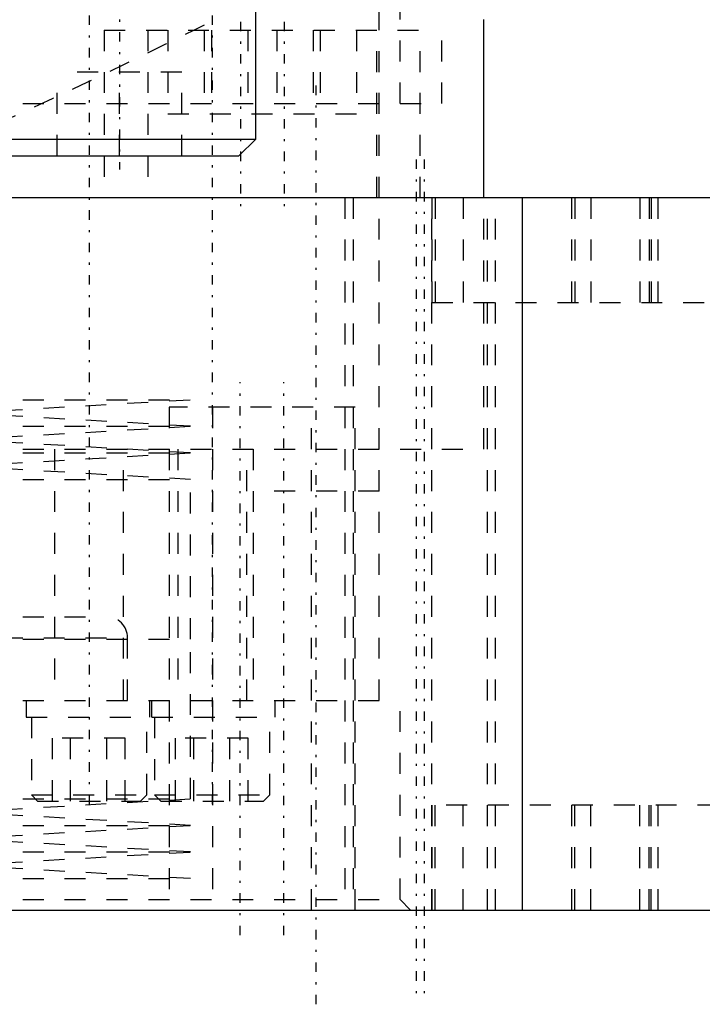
# Model space of a CAD drawing. Extents: x -100 to 100, y -99 to 429.
# Tile 4 of 14: x 23 to 55, y -26 to 20. Entities that reach past the tile are written whole.
import ezdxf

# ---------------------------------------------------------------- set-up
doc = ezdxf.new("R2010")
doc.units = 0
doc.linetypes.add('CENTER', pattern=[1.5, 0.45, -0.5, 0.05, -0.5])
doc.linetypes.add('DASHED', pattern=[2, 1, -1])
for name, color, linetype in [('AM_0', 7, 'CONTINUOUS'), ('AM_3', 7, 'DASHED'), ('AM_7', 7, 'CENTER')]:
    doc.layers.add(name, color=color, linetype=linetype)

msp = doc.modelspace()

# ---------------------------------------------------------------- linework, layer by layer
at = {"layer": 'AM_0', "color": 7, "linetype": 'CONTINUOUS'}
for p, q in [((34.117, 14.8), (34.117, 21.9)), ((45, 12), (45, 20.5)), ((21.117, 14.8), (34.117, 14.8)), ((33.317, 14), (34.117, 14.8)), ((21.917, 14), (33.317, 14)), ((60.193, 12), (-48.5, 12)), ((46.845, -22), (46.845, 12)), ((-48.5, -22), (60.193, -22))]:
    msp.add_line(p, q, dxfattribs=at)
at = {"layer": 'AM_3', "color": 6, "linetype": 'DASHED'}
for p, q in [((40, 0), (40, 24.5)), ((41, 16.5), (41, 24.5)), ((43, 16.5), (43, 20.5)), ((26.885, 20), (26.885, 12)), ((26.885, 20), (41.964, 20)), ((28.964, 20), (28.964, 12)), ((29.921, 20), (29.921, 16)), ((31.653, 20), (31.653, 16)), ((32, 20), (32, 16)), ((33.732, 20), (33.732, 16)), ((35.117, 20), (35.117, 16)), ((36.849, 20), (36.849, 16)), ((37.196, 20), (37.196, 16)), ((38.928, 20), (38.928, 16)), ((39.885, 12), (39.885, 20)), ((41.964, 12), (41.964, 20)), ((24.642, 14), (24.642, 18)), ((30.592, 18), (24.642, 18)), ((27.617, 14), (27.617, 18)), ((30.592, 14), (30.592, 18)), ((-43, 16.5), (43, 16.5)), ((29.921, 16), (38.928, 16)), ((38.365, 12), (38.365, -22)), ((38.755, 12), (38.755, -22)), ((42.51, 12), (42.51, 7)), ((42.518, -22), (42.518, 12)), ((42.679, 12), (42.679, 7)), ((44.003, 12), (44.003, 7)), ((45, 0), (45, 12)), ((45.165, -22), (45.165, 12)), ((45.555, -22), (45.555, 12)), ((49.18, 12), (49.18, 7)), ((49.333, 12), (49.333, 7)), ((50.102, 12), (50.102, 7)), ((52.431, 12), (52.431, 7)), ((52.879, 12), (52.879, 7)), ((52.976, 12), (52.976, 7)), ((53.3, 12), (53.3, 7)), ((42.51, 7), (60.193, 7)), ((-31, 2.36), (31, 2.36)), ((20, 1.725), (31, 2.36)), ((29.98, 2), (29.98, -22)), ((38.86, 2), (29.98, 2)), ((32.06, 2), (32.06, -22)), ((36.78, -22), (36.78, 2)), ((38.86, -22), (38.86, 2)), ((31, 1.09), (20, 1.725)), ((-31, 1.09), (31, 1.09)), ((20, 0.455), (31, 1.09)), ((-45, 0), (45, 0)), ((-45, 0), (45, 0)), ((31, -0.18), (20, 0.455)), ((24.513, 0), (24.513, -12)), ((27.813, -12), (27.813, 0)), ((30.393, 0), (30.393, -12)), ((33.693, -12), (33.693, 0)), ((34, 0), (34, -12)), ((40, -12), (40, 0)), ((-31, -0.18), (31, -0.18)), ((20, -0.815), (31, -0.18)), ((31, -1.45), (20, -0.815)), ((-31, -1.45), (31, -1.45)), ((31, -9.07), (31, -1.45)), ((40, -2), (34, -2)), ((-27, -8), (27, -8)), ((-31, -9.07), (31, -9.07)), ((-28, -9), (28, -9)), ((28, -12), (28, -9)), ((31, -16.69), (31, -9.07)), ((-41, -12), (41, -12)), ((23.163, -12), (23.163, -12.8)), ((29.043, -12), (29.043, -12.8)), ((29.163, -12.8), (29.163, -12)), ((35.043, -12.8), (35.043, -12)), ((41, -21.5), (41, -12)), ((23.163, -12.8), (35.043, -12.8)), ((23.413, -12.8), (23.413, -16.5)), ((28.913, -16.5), (28.913, -12.8)), ((29.293, -12.8), (29.293, -16.5)), ((34.793, -16.5), (34.793, -12.8)), ((24.42, -16.8), (24.42, -13.8)), ((27.884, -13.8), (24.42, -13.8)), ((25.286, -16.8), (25.286, -13.8)), ((27.018, -16.8), (27.018, -13.8)), ((27.884, -16.8), (27.884, -13.8)), ((30.289, -16.8), (30.289, -13.8)), ((33.754, -13.8), (30.289, -13.8)), ((31.155, -16.8), (31.155, -13.8)), ((32.887, -16.8), (32.887, -13.8)), ((33.754, -16.8), (33.754, -13.8)), ((-31, -16.69), (31, -16.69)), ((20, -17.325), (31, -16.69)), ((23.413, -16.5), (23.713, -16.8)), ((23.413, -16.5), (28.913, -16.5)), ((23.713, -16.8), (28.613, -16.8)), ((28.613, -16.8), (28.913, -16.5)), ((29.293, -16.5), (29.593, -16.8)), ((29.293, -16.5), (34.793, -16.5)), ((29.593, -16.8), (34.493, -16.8)), ((34.493, -16.8), (34.793, -16.5)), ((31, -17.96), (20, -17.325)), ((42.51, -17), (42.51, -22)), ((60.193, -17), (42.51, -17)), ((42.679, -22), (42.679, -17)), ((44.003, -22), (44.003, -17)), ((49.18, -17), (49.18, -22)), ((49.333, -22), (49.333, -17)), ((50.102, -22), (50.102, -17)), ((52.431, -22), (52.431, -17)), ((52.879, -22), (52.879, -17)), ((52.976, -22), (52.976, -17)), ((53.3, -17), (53.3, -22)), ((-31, -17.96), (31, -17.96)), ((20, -18.595), (31, -17.96)), ((31, -19.23), (20, -18.595)), ((-31, -19.23), (31, -19.23)), ((20, -19.865), (31, -19.23)), ((31, -20.5), (20, -19.865)), ((-31, -20.5), (31, -20.5)), ((-41, -21.5), (41, -21.5)), ((41.5, -22), (41, -21.5))]:
    msp.add_line(p, q, dxfattribs=at)
for centre, radius, start, end in [((-105.055, 293.032), 305.126, 294.55476, 296.79591), ((27, -9), 1, 0, 90)]:
    msp.add_arc(centre, radius, start, end, dxfattribs=at)
at = {"layer": 'AM_7', "color": 4, "linetype": 'CENTER'}
for p, q in [((26.163, 30), (26.163, -17.04)), ((32.043, 30), (32.043, -17.04)), ((27.617, 27.65), (27.617, 13.35)), ((33.385, 20.4), (33.385, 11.6)), ((35.464, 20.4), (35.464, 11.6)), ((37, -26.5), (37, 17.5)), ((41.765, 13.825), (41.765, -26.325)), ((42.155, 13.825), (42.155, -26.325)), ((33.38, -23.2), (33.38, 3.2)), ((35.46, -23.2), (35.46, 3.2))]:
    msp.add_line(p, q, dxfattribs=at)

doc.saveas('drawing.dxf')
